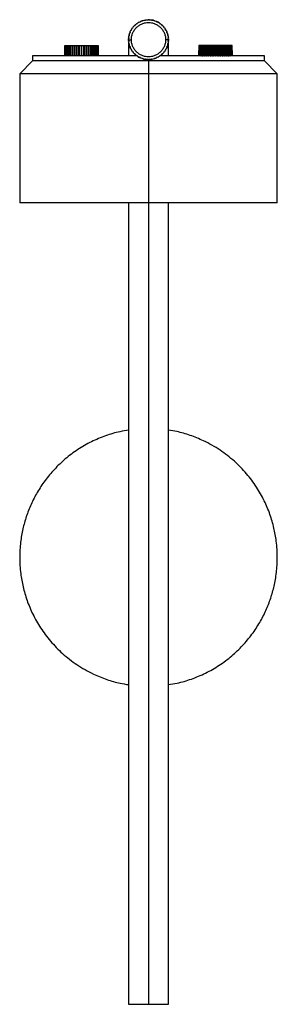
# Paper-space layout '_Inferior' of a CAD drawing. Header units: millimetres. Extents: x 259 to 359, y -22 to 360.
import ezdxf

# ---------------------------------------------------------------- set-up
doc = ezdxf.new("R2010")
doc.units = ezdxf.units.MM

psp = doc.layouts.new('_Inferior')

# ---------------------------------------------------------------- linework, layer by layer
at = {"color": 7, "linetype": 'Continuous', "lineweight": 25}
for p, q in [((307.95, 359.55), (307.78, 359.52)), ((309, 359.75), (308.82, 359.72)), ((309.42, 359.7), (309, 359.75)), ((303.09, 356.91), (302.91, 356.67)), ((314.41, 357.53), (314.11, 357.76)), ((315, 356.68), (314.9, 356.84)), ((315.62, 355.74), (315.48, 355.95)), ((301.25, 352), (302.36, 352)), ((301.33, 351.58), (301.37, 351.4)), ((316.75, 352), (315.64, 352)), ((316.44, 353.61), (316.41, 353.79)), ((316.67, 352.43), (316.62, 352.69)), ((276.5, 347.75), (276.5, 345.75)), ((276.51, 347.75), (276.51, 345.75)), ((276.53, 347.75), (276.51, 347.75)), ((276.53, 345.75), (276.53, 349.75)), ((276.62, 349.75), (276.62, 345.75)), ((276.62, 349.75), (276.71, 349.75)), ((276.71, 345.75), (276.71, 349.75)), ((276.88, 349.75), (276.88, 345.75)), ((276.88, 349.75), (277.02, 349.75)), ((277.02, 345.75), (277.02, 349.75)), ((277.28, 349.75), (277.28, 345.75)), ((277.28, 349.75), (277.46, 349.75)), ((277.46, 345.75), (277.46, 349.75)), ((277.81, 349.75), (277.81, 345.75)), ((277.81, 349.75), (278.03, 349.75)), ((278.03, 345.75), (278.03, 349.75)), ((278.45, 349.75), (278.45, 345.75)), ((278.45, 349.75), (278.71, 349.75)), ((278.71, 345.75), (278.71, 349.75)), ((278.71, 345.75), (278.71, 349.75)), ((279.19, 349.75), (279.49, 349.75)), ((279.19, 349.75), (279.19, 345.75)), ((279.44, 345.75), (279.44, 349.75)), ((279.49, 345.75), (279.49, 349.75)), ((280.02, 349.75), (280.35, 349.75)), ((280.02, 349.75), (280.02, 345.75)), ((280.26, 345.75), (280.26, 349.75)), ((280.35, 345.75), (280.35, 349.75)), ((280.91, 349.75), (281.26, 349.75)), ((280.91, 349.75), (280.91, 345.75)), ((281.14, 345.75), (281.14, 349.75)), ((281.26, 345.75), (281.26, 349.75)), ((281.85, 349.75), (282.21, 349.75)), ((281.85, 349.75), (281.85, 345.75)), ((282.06, 345.75), (282.06, 349.75)), ((282.21, 345.75), (282.21, 349.75)), ((282.82, 349.75), (283.18, 349.75)), ((282.82, 349.75), (282.82, 345.75)), ((283, 345.75), (283, 349.75)), ((283.18, 345.75), (283.18, 349.75)), ((283.79, 349.75), (283.79, 345.75)), ((283.79, 349.75), (284.15, 349.75)), ((283.94, 345.75), (283.94, 349.75)), ((284.15, 345.75), (284.15, 349.75)), ((284.74, 349.75), (284.74, 345.75)), ((284.74, 349.75), (285.09, 349.75)), ((284.86, 345.75), (284.86, 349.75)), ((285.09, 345.75), (285.09, 349.75)), ((285.65, 349.75), (285.65, 345.75)), ((285.65, 349.75), (285.98, 349.75)), ((285.74, 345.75), (285.74, 349.75)), ((285.98, 345.75), (285.98, 349.75)), ((286.51, 349.75), (286.51, 345.75)), ((286.51, 349.75), (286.81, 349.75)), ((286.56, 345.75), (286.56, 349.75)), ((286.81, 345.75), (286.81, 349.75)), ((287.29, 349.75), (287.29, 345.75)), ((287.29, 345.75), (287.29, 349.75)), ((287.29, 349.75), (287.55, 349.75)), ((287.55, 345.75), (287.55, 349.75)), ((287.97, 349.75), (287.97, 345.75)), ((287.97, 349.75), (288.19, 349.75)), ((288.19, 345.75), (288.19, 349.75)), ((288.54, 349.75), (288.54, 345.75)), ((288.54, 349.75), (288.72, 349.75)), ((288.72, 345.75), (288.72, 349.75)), ((288.98, 349.75), (288.98, 345.75)), ((288.98, 349.75), (289.12, 349.75)), ((289.12, 345.75), (289.12, 349.75)), ((289.29, 349.75), (289.29, 345.75)), ((289.29, 349.75), (289.38, 349.75)), ((289.38, 345.75), (289.38, 349.75)), ((289.47, 349.75), (289.47, 345.75)), ((289.49, 347.75), (289.47, 347.75)), ((289.49, 345.75), (289.49, 347.75)), ((289.5, 345.75), (289.5, 347.75)), ((301.25, 350.82), (301.25, 345.77)), ((301.56, 350.39), (301.59, 350.22)), ((316.75, 345.83), (316.75, 351.13)), ((328.5, 347.75), (328.5, 345.75)), ((328.51, 347.75), (328.53, 347.75)), ((328.51, 345.75), (328.51, 347.75)), ((328.53, 349.75), (328.53, 345.75)), ((328.62, 345.75), (328.62, 349.75)), ((328.71, 349.75), (328.62, 349.75)), ((328.71, 349.75), (328.71, 345.75)), ((328.88, 345.75), (328.88, 349.75)), ((329.02, 349.75), (328.88, 349.75)), ((329.02, 349.75), (329.02, 345.75)), ((329.28, 345.75), (329.28, 349.75)), ((329.46, 349.75), (329.28, 349.75)), ((329.46, 349.75), (329.46, 345.75)), ((329.81, 345.75), (329.81, 349.75)), ((330.03, 349.75), (329.81, 349.75)), ((330.03, 349.75), (330.03, 345.75)), ((330.45, 345.75), (330.45, 349.75)), ((330.71, 349.75), (330.45, 349.75)), ((330.71, 349.75), (330.71, 345.75)), ((330.71, 345.75), (330.71, 349.75)), ((331.49, 349.75), (331.19, 349.75)), ((331.19, 345.75), (331.19, 349.75)), ((331.44, 345.75), (331.44, 349.75)), ((331.49, 349.75), (331.49, 345.75)), ((332.35, 349.75), (332.02, 349.75)), ((332.02, 345.75), (332.02, 349.75)), ((332.26, 345.75), (332.26, 349.75)), ((332.35, 349.75), (332.35, 345.75)), ((333.26, 349.75), (332.91, 349.75)), ((332.91, 345.75), (332.91, 349.75)), ((333.14, 345.75), (333.14, 349.75)), ((333.26, 349.75), (333.26, 345.75)), ((334.21, 349.75), (333.85, 349.75)), ((333.85, 345.75), (333.85, 349.75)), ((334.06, 345.75), (334.06, 349.75)), ((334.21, 349.75), (334.21, 345.75)), ((334.82, 345.75), (334.82, 349.75)), ((335.18, 349.75), (334.82, 349.75)), ((335, 345.75), (335, 349.75)), ((335.18, 349.75), (335.18, 345.75)), ((335.79, 345.75), (335.79, 349.75)), ((336.15, 349.75), (335.79, 349.75)), ((335.94, 345.75), (335.94, 349.75)), ((336.15, 349.75), (336.15, 345.75)), ((336.74, 345.75), (336.74, 349.75)), ((337.09, 349.75), (336.74, 349.75)), ((336.86, 345.75), (336.86, 349.75)), ((337.09, 349.75), (337.09, 345.75)), ((337.65, 345.75), (337.65, 349.75)), ((337.98, 349.75), (337.65, 349.75)), ((337.74, 345.75), (337.74, 349.75)), ((337.98, 349.75), (337.98, 345.75)), ((338.51, 345.75), (338.51, 349.75)), ((338.81, 349.75), (338.51, 349.75)), ((338.56, 345.75), (338.56, 349.75)), ((338.81, 349.75), (338.81, 345.75)), ((339.29, 345.75), (339.29, 349.75)), ((339.29, 345.75), (339.29, 349.75)), ((339.55, 349.75), (339.29, 349.75)), ((339.55, 349.75), (339.55, 345.75)), ((339.97, 345.75), (339.97, 349.75)), ((340.19, 349.75), (339.97, 349.75)), ((340.19, 349.75), (340.19, 345.75)), ((340.54, 345.75), (340.54, 349.75)), ((340.72, 349.75), (340.54, 349.75)), ((340.72, 349.75), (340.72, 345.75)), ((340.98, 345.75), (340.98, 349.75)), ((341.12, 349.75), (340.98, 349.75)), ((341.12, 349.75), (341.12, 345.75)), ((341.29, 345.75), (341.29, 349.75)), ((341.38, 349.75), (341.29, 349.75)), ((341.38, 349.75), (341.38, 345.75)), ((341.47, 345.75), (341.47, 349.75)), ((341.47, 347.75), (341.49, 347.75)), ((341.49, 347.75), (341.49, 345.75)), ((341.5, 347.75), (341.5, 345.75)), ((264, 343.75), (259, 338.75)), ((264, 345.75), (264, 343.75)), ((277.46, 345.75), (277.28, 345.75)), ((278.03, 345.75), (277.81, 345.75)), ((278.71, 345.75), (278.45, 345.75)), ((279.49, 345.75), (279.19, 345.75)), ((280.35, 345.75), (280.02, 345.75)), ((281.26, 345.75), (280.91, 345.75)), ((282.21, 345.75), (281.85, 345.75)), ((283.18, 345.75), (283, 345.75)), ((284.15, 345.75), (283.79, 345.75)), ((285.09, 345.75), (284.74, 345.75)), ((285.98, 345.75), (285.65, 345.75)), ((286.81, 345.75), (286.51, 345.75)), ((287.55, 345.75), (287.29, 345.75)), ((288.19, 345.75), (287.97, 345.75)), ((288.72, 345.75), (288.54, 345.75)), ((289.38, 345.75), (289.29, 345.75)), ((289.49, 345.75), (289.47, 345.75)), ((302.99, 347.32), (303.1, 347.16)), ((308.58, 344.3), (309, 344.25)), ((309, 344.25), (309.19, 344.29)), ((309, 344.25), (309, -22)), ((310.04, 344.45), (310.22, 344.48)), ((314.11, 346.28), (314.47, 346.51)), ((314.91, 347.09), (315.1, 347.33)), ((328.51, 345.75), (328.53, 345.75)), ((328.62, 345.75), (328.71, 345.75)), ((329.28, 345.75), (329.46, 345.75)), ((329.81, 345.75), (330.03, 345.75)), ((330.45, 345.75), (330.71, 345.75)), ((331.19, 345.75), (331.49, 345.75)), ((332.02, 345.75), (332.35, 345.75)), ((332.91, 345.75), (333.26, 345.75)), ((333.85, 345.75), (334.21, 345.75)), ((334.82, 345.75), (335, 345.75)), ((335.79, 345.75), (336.15, 345.75)), ((336.74, 345.75), (337.09, 345.75)), ((337.65, 345.75), (337.98, 345.75)), ((338.51, 345.75), (338.81, 345.75)), ((339.29, 345.75), (339.55, 345.75)), ((339.97, 345.75), (340.19, 345.75)), ((340.54, 345.75), (340.72, 345.75)), ((354, 343.75), (354, 345.75)), ((359, 338.75), (354, 343.75)), ((259, 338.75), (259, 288.75)), ((359, 288.75), (359, 338.75)), ((301.25, 288.75), (301.25, -22)), ((316.75, -22), (316.75, 288.75))]:
    psp.add_line(p, q, dxfattribs=at)
for points in [[(304.82, 358.53), (305.02, 358.66), (305.23, 358.78), (305.44, 358.89)], [(305.44, 358.89), (305.54, 358.85), (305.64, 358.82), (305.73, 358.79)], [(305.73, 358.79), (305.77, 358.88), (305.8, 358.98), (305.84, 359.08)], [(305.84, 359.08), (306.06, 359.18), (306.28, 359.26), (306.51, 359.34)], [(306.51, 359.34), (306.6, 359.29), (306.69, 359.25), (306.78, 359.2)], [(306.78, 359.2), (306.83, 359.29), (306.88, 359.38), (306.93, 359.47)], [(306.93, 359.47), (307.16, 359.53), (307.39, 359.59), (307.63, 359.63)], [(307.63, 359.63), (307.71, 359.57), (307.79, 359.51), (307.88, 359.45)], [(307.88, 359.45), (307.94, 359.53), (308, 359.61), (308.06, 359.7)], [(308.06, 359.7), (308.3, 359.73), (308.54, 359.74), (308.78, 359.75)], [(308.78, 359.75), (308.85, 359.68), (308.93, 359.6), (309, 359.53)], [(309, 359.53), (309.07, 359.6), (309.15, 359.68), (309.22, 359.75)], [(309.22, 359.75), (309.46, 359.74), (309.7, 359.73), (309.94, 359.7)], [(309.94, 359.7), (310, 359.61), (310.06, 359.53), (310.12, 359.45)], [(310.12, 359.45), (310.21, 359.51), (310.29, 359.57), (310.37, 359.63)], [(310.37, 359.63), (310.61, 359.59), (310.84, 359.53), (311.07, 359.47)], [(311.07, 359.47), (311.12, 359.38), (311.17, 359.29), (311.22, 359.2)], [(311.22, 359.2), (311.31, 359.25), (311.4, 359.29), (311.49, 359.34)], [(311.49, 359.34), (311.72, 359.26), (311.94, 359.18), (312.16, 359.08)], [(312.16, 359.08), (312.2, 358.98), (312.23, 358.88), (312.27, 358.79)], [(312.27, 358.79), (312.36, 358.82), (312.46, 358.85), (312.56, 358.89)], [(312.56, 358.89), (312.77, 358.78), (312.98, 358.66), (313.18, 358.53)], [(301.87, 355.04), (301.96, 355.26), (302.07, 355.48), (302.18, 355.69)], [(301.99, 354.75), (301.95, 354.85), (301.91, 354.94), (301.87, 355.04)], [(302.18, 355.69), (302.28, 355.71), (302.38, 355.74), (302.48, 355.77)], [(302.4, 356.07), (302.53, 356.27), (302.66, 356.47), (302.81, 356.66)], [(302.48, 355.77), (302.45, 355.87), (302.43, 355.97), (302.4, 356.07)], [(302.81, 356.66), (302.91, 356.67), (303.01, 356.69), (303.11, 356.7)], [(303.08, 357), (303.23, 357.19), (303.4, 357.36), (303.57, 357.53)], [(303.11, 356.7), (303.1, 356.8), (303.09, 356.9), (303.08, 357)], [(303.57, 357.53), (303.67, 357.53), (303.78, 357.53), (303.88, 357.52)], [(303.88, 357.52), (303.88, 357.63), (303.89, 357.73), (303.89, 357.83)], [(303.89, 357.83), (304.07, 357.99), (304.26, 358.14), (304.46, 358.28)], [(304.46, 358.28), (304.56, 358.26), (304.66, 358.24), (304.76, 358.22)], [(304.76, 358.22), (304.78, 358.33), (304.8, 358.43), (304.82, 358.53)], [(313.18, 358.53), (313.2, 358.43), (313.22, 358.33), (313.24, 358.22)], [(313.24, 358.22), (313.34, 358.24), (313.44, 358.26), (313.54, 358.28)], [(313.54, 358.28), (313.74, 358.14), (313.93, 357.99), (314.11, 357.83)], [(314.11, 357.83), (314.11, 357.73), (314.12, 357.63), (314.12, 357.52)], [(314.12, 357.52), (314.22, 357.53), (314.33, 357.53), (314.43, 357.53)], [(314.43, 357.53), (314.6, 357.36), (314.77, 357.19), (314.92, 357)], [(314.92, 357), (314.91, 356.9), (314.9, 356.8), (314.89, 356.7)], [(314.89, 356.7), (314.99, 356.69), (315.09, 356.67), (315.19, 356.66)], [(315.19, 356.66), (315.34, 356.47), (315.47, 356.27), (315.6, 356.07)], [(315.6, 356.07), (315.57, 355.97), (315.55, 355.87), (315.52, 355.77)], [(315.52, 355.77), (315.62, 355.74), (315.72, 355.71), (315.82, 355.69)], [(315.82, 355.69), (315.93, 355.48), (316.04, 355.26), (316.13, 355.04)], [(316.13, 355.04), (316.09, 354.94), (316.05, 354.85), (316.01, 354.75)], [(301.25, 352), (301.25, 352.12), (301.25, 352.24), (301.26, 352.36)], [(301.26, 351.64), (301.25, 351.76), (301.25, 351.88), (301.25, 352)], [(301.26, 352.36), (301.34, 352.43), (301.41, 352.5), (301.49, 352.57)], [(301.49, 351.44), (301.41, 351.51), (301.34, 351.58), (301.26, 351.64)], [(301.29, 352.8), (301.32, 353.04), (301.35, 353.28), (301.4, 353.51)], [(301.49, 352.57), (301.43, 352.64), (301.36, 352.72), (301.29, 352.8)], [(301.29, 351.21), (301.36, 351.28), (301.43, 351.36), (301.49, 351.44)], [(301.4, 353.51), (301.49, 353.57), (301.57, 353.62), (301.66, 353.68)], [(301.5, 353.94), (301.56, 354.17), (301.63, 354.4), (301.71, 354.63)], [(301.66, 353.68), (301.61, 353.77), (301.55, 353.85), (301.5, 353.94)], [(301.71, 354.63), (301.8, 354.67), (301.9, 354.71), (301.99, 354.75)], [(316.01, 354.75), (316.1, 354.71), (316.2, 354.67), (316.29, 354.63)], [(316.29, 354.63), (316.37, 354.4), (316.44, 354.17), (316.5, 353.94)], [(316.5, 353.94), (316.45, 353.85), (316.39, 353.77), (316.34, 353.68)], [(316.34, 353.68), (316.43, 353.62), (316.51, 353.57), (316.6, 353.51)], [(316.71, 352.8), (316.64, 352.72), (316.57, 352.64), (316.51, 352.57)], [(316.51, 352.57), (316.59, 352.5), (316.66, 352.43), (316.74, 352.36)], [(316.74, 351.64), (316.66, 351.58), (316.59, 351.51), (316.51, 351.44)], [(316.51, 351.44), (316.57, 351.36), (316.64, 351.28), (316.71, 351.21)], [(316.6, 353.51), (316.65, 353.28), (316.68, 353.04), (316.71, 352.8)], [(316.74, 352.36), (316.75, 352.24), (316.75, 352.12), (316.75, 352)], [(316.75, 352), (316.75, 351.88), (316.75, 351.76), (316.74, 351.64)], [(276.53, 349.75), (276.56, 349.75), (276.59, 349.75), (276.62, 349.75)], [(276.71, 349.75), (276.76, 349.75), (276.82, 349.75), (276.88, 349.75)], [(277.02, 349.75), (277.1, 349.75), (277.19, 349.75), (277.28, 349.75)], [(277.46, 349.75), (277.57, 349.75), (277.68, 349.75), (277.81, 349.75)], [(278.03, 349.75), (278.16, 349.75), (278.3, 349.75), (278.45, 349.75)], [(278.71, 349.75), (278.87, 349.75), (279.02, 349.75), (279.19, 349.75)], [(279.49, 349.75), (279.66, 349.75), (279.84, 349.75), (280.02, 349.75)], [(280.35, 349.75), (280.53, 349.75), (280.72, 349.75), (280.91, 349.75)], [(281.26, 349.75), (281.45, 349.75), (281.65, 349.75), (281.85, 349.75)], [(282.21, 349.75), (282.41, 349.75), (282.61, 349.75), (282.82, 349.75)], [(283.18, 349.75), (283.39, 349.75), (283.59, 349.75), (283.79, 349.75)], [(284.15, 349.75), (284.35, 349.75), (284.55, 349.75), (284.74, 349.75)], [(285.09, 349.75), (285.28, 349.75), (285.47, 349.75), (285.65, 349.75)], [(285.98, 349.75), (286.16, 349.75), (286.34, 349.75), (286.51, 349.75)], [(286.81, 349.75), (286.98, 349.75), (287.13, 349.75), (287.29, 349.75)], [(287.55, 349.75), (287.7, 349.75), (287.84, 349.75), (287.97, 349.75)], [(288.19, 349.75), (288.32, 349.75), (288.43, 349.75), (288.54, 349.75)], [(288.72, 349.75), (288.81, 349.75), (288.9, 349.75), (288.98, 349.75)], [(289.12, 349.75), (289.18, 349.75), (289.24, 349.75), (289.29, 349.75)], [(289.38, 349.75), (289.41, 349.75), (289.44, 349.75), (289.47, 349.75)], [(301.4, 350.49), (301.35, 350.73), (301.32, 350.97), (301.29, 351.21)], [(301.66, 350.33), (301.57, 350.38), (301.49, 350.44), (301.4, 350.49)], [(301.5, 350.07), (301.55, 350.15), (301.61, 350.24), (301.66, 350.33)], [(301.71, 349.38), (301.63, 349.6), (301.56, 349.83), (301.5, 350.07)], [(301.99, 349.25), (301.9, 349.29), (301.8, 349.34), (301.71, 349.38)], [(301.87, 348.97), (301.91, 349.06), (301.95, 349.16), (301.99, 349.25)], [(302.18, 348.32), (302.07, 348.53), (301.96, 348.75), (301.87, 348.97)], [(302.48, 348.24), (302.38, 348.27), (302.28, 348.29), (302.18, 348.32)], [(302.4, 347.94), (302.43, 348.04), (302.45, 348.14), (302.48, 348.24)], [(302.81, 347.34), (302.66, 347.54), (302.53, 347.74), (302.4, 347.94)], [(315.6, 347.94), (315.47, 347.74), (315.34, 347.54), (315.19, 347.34)], [(315.82, 348.32), (315.72, 348.29), (315.62, 348.27), (315.52, 348.24)], [(315.52, 348.24), (315.55, 348.14), (315.57, 348.04), (315.6, 347.94)], [(316.13, 348.97), (316.04, 348.75), (315.93, 348.53), (315.82, 348.32)], [(316.29, 349.38), (316.2, 349.34), (316.1, 349.29), (316.01, 349.25)], [(316.01, 349.25), (316.05, 349.16), (316.09, 349.06), (316.13, 348.97)], [(316.5, 350.07), (316.44, 349.83), (316.37, 349.6), (316.29, 349.38)], [(316.6, 350.49), (316.51, 350.44), (316.43, 350.38), (316.34, 350.33)], [(316.34, 350.33), (316.39, 350.24), (316.45, 350.15), (316.5, 350.07)], [(316.71, 351.21), (316.68, 350.97), (316.65, 350.73), (316.6, 350.49)], [(328.62, 349.75), (328.59, 349.75), (328.56, 349.75), (328.53, 349.75)], [(328.88, 349.75), (328.82, 349.75), (328.76, 349.75), (328.71, 349.75)], [(329.28, 349.75), (329.19, 349.75), (329.1, 349.75), (329.02, 349.75)], [(329.81, 349.75), (329.68, 349.75), (329.57, 349.75), (329.46, 349.75)], [(330.45, 349.75), (330.3, 349.75), (330.16, 349.75), (330.03, 349.75)], [(331.19, 349.75), (331.02, 349.75), (330.87, 349.75), (330.71, 349.75)], [(332.02, 349.75), (331.84, 349.75), (331.66, 349.75), (331.49, 349.75)], [(332.91, 349.75), (332.72, 349.75), (332.53, 349.75), (332.35, 349.75)], [(333.85, 349.75), (333.65, 349.75), (333.45, 349.75), (333.26, 349.75)], [(334.82, 349.75), (334.61, 349.75), (334.41, 349.75), (334.21, 349.75)], [(335.79, 349.75), (335.59, 349.75), (335.39, 349.75), (335.18, 349.75)], [(336.74, 349.75), (336.55, 349.75), (336.35, 349.75), (336.15, 349.75)], [(337.65, 349.75), (337.47, 349.75), (337.28, 349.75), (337.09, 349.75)], [(338.51, 349.75), (338.34, 349.75), (338.16, 349.75), (337.98, 349.75)], [(339.29, 349.75), (339.13, 349.75), (338.98, 349.75), (338.81, 349.75)], [(339.97, 349.75), (339.84, 349.75), (339.7, 349.75), (339.55, 349.75)], [(340.54, 349.75), (340.43, 349.75), (340.32, 349.75), (340.19, 349.75)], [(340.98, 349.75), (340.9, 349.75), (340.81, 349.75), (340.72, 349.75)], [(341.29, 349.75), (341.24, 349.75), (341.18, 349.75), (341.12, 349.75)], [(341.47, 349.75), (341.44, 349.75), (341.41, 349.75), (341.38, 349.75)], [(303.11, 347.31), (303.01, 347.32), (302.91, 347.33), (302.81, 347.34)], [(303.08, 347), (303.09, 347.1), (303.1, 347.21), (303.11, 347.31)], [(303.57, 346.47), (303.4, 346.64), (303.23, 346.82), (303.08, 347)], [(303.88, 346.48), (303.78, 346.48), (303.67, 346.48), (303.57, 346.47)], [(303.89, 346.18), (303.89, 346.28), (303.88, 346.38), (303.88, 346.48)], [(304.46, 345.73), (304.26, 345.87), (304.07, 346.02), (303.89, 346.18)], [(304.76, 345.78), (304.66, 345.76), (304.56, 345.74), (304.46, 345.73)], [(304.82, 345.48), (304.8, 345.58), (304.78, 345.68), (304.76, 345.78)], [(305.44, 345.12), (305.23, 345.23), (305.02, 345.35), (304.82, 345.48)], [(305.73, 345.22), (305.64, 345.19), (305.54, 345.15), (305.44, 345.12)], [(305.84, 344.93), (305.8, 345.03), (305.77, 345.12), (305.73, 345.22)], [(306.51, 344.66), (306.28, 344.74), (306.06, 344.83), (305.84, 344.93)], [(306.78, 344.81), (306.69, 344.76), (306.6, 344.71), (306.51, 344.66)], [(306.93, 344.54), (306.88, 344.63), (306.83, 344.72), (306.78, 344.81)], [(307.63, 344.38), (307.39, 344.42), (307.16, 344.47), (306.93, 344.54)], [(307.88, 344.56), (307.79, 344.5), (307.71, 344.44), (307.63, 344.38)], [(308.06, 344.31), (308, 344.39), (307.94, 344.48), (307.88, 344.56)], [(308.78, 344.26), (308.54, 344.26), (308.3, 344.28), (308.06, 344.31)], [(309, 344.47), (308.93, 344.4), (308.85, 344.33), (308.78, 344.26)], [(309.22, 344.26), (309.15, 344.33), (309.07, 344.4), (309, 344.47)], [(309.94, 344.31), (309.7, 344.28), (309.46, 344.26), (309.22, 344.26)], [(310.12, 344.56), (310.06, 344.48), (310, 344.39), (309.94, 344.31)], [(310.37, 344.38), (310.29, 344.44), (310.21, 344.5), (310.12, 344.56)], [(311.07, 344.54), (310.84, 344.47), (310.61, 344.42), (310.37, 344.38)], [(311.22, 344.81), (311.17, 344.72), (311.12, 344.63), (311.07, 344.54)], [(311.49, 344.66), (311.4, 344.71), (311.31, 344.76), (311.22, 344.81)], [(312.16, 344.93), (311.94, 344.83), (311.72, 344.74), (311.49, 344.66)], [(312.27, 345.22), (312.23, 345.12), (312.2, 345.03), (312.16, 344.93)], [(312.56, 345.12), (312.46, 345.15), (312.36, 345.19), (312.27, 345.22)], [(313.18, 345.48), (312.98, 345.35), (312.77, 345.23), (312.56, 345.12)], [(313.24, 345.78), (313.22, 345.68), (313.2, 345.58), (313.18, 345.48)], [(313.54, 345.73), (313.44, 345.74), (313.34, 345.76), (313.24, 345.78)], [(314.11, 346.18), (313.93, 346.02), (313.74, 345.87), (313.54, 345.73)], [(314.12, 346.48), (314.12, 346.38), (314.11, 346.28), (314.11, 346.18)], [(314.43, 346.47), (314.33, 346.48), (314.22, 346.48), (314.12, 346.48)], [(314.92, 347), (314.77, 346.82), (314.6, 346.64), (314.43, 346.47)], [(315.19, 347.34), (315.09, 347.33), (314.99, 347.32), (314.89, 347.31)], [(314.89, 347.31), (314.9, 347.21), (314.91, 347.1), (314.92, 347)]]:
    psp.add_open_spline(points, degree=3, dxfattribs=at)
for points, knots in [([(306.86, 359.34), (306.61, 359.32), (306.14, 359.28), (305.77, 358.98), (305.59, 358.84)], [0, 0, 0, 0, 0.518538, 1, 1, 1, 1]), ([(311.35, 359.33), (311.2, 359.4), (310.77, 359.59), (310.3, 359.61), (309.99, 359.63)], [0, 0, 0, 0, 0.351638, 1, 1, 1, 1]), ([(313.45, 358.26), (313.24, 358.45), (312.87, 358.77), (312.4, 358.93), (312.19, 359)], [0, 0, 0, 0, 0.5616297, 1, 1, 1, 1]), ([(302.41, 356.02), (302.35, 355.95), (302.26, 355.85), (302.21, 355.73), (302.2, 355.69)], [0, 0, 0, 0, 0.731912, 1, 1, 1, 1]), ([(302.36, 352), (302.36, 352.39), (302.39, 352.8), (302.54, 353.62), (302.66, 354.04), (302.99, 354.86), (303.19, 355.26), (303.69, 356.02), (303.98, 356.38), (304.63, 357.02), (304.99, 357.31), (305.74, 357.81), (306.15, 358.02), (306.96, 358.34), (307.38, 358.46), (308.2, 358.61), (308.61, 358.65), (309.39, 358.65), (309.8, 358.61), (310.62, 358.46), (311.04, 358.34), (311.85, 358.02), (312.26, 357.81), (313.01, 357.31), (313.37, 357.02), (314.02, 356.38), (314.31, 356.02), (314.81, 355.26), (315.01, 354.86), (315.34, 354.04), (315.46, 353.62), (315.61, 352.8), (315.64, 352.39), (315.64, 352)], [0, 0, 0, 0, 0.0625, 0.0625, 0.125, 0.125, 0.1875, 0.1875, 0.25, 0.25, 0.3125, 0.3125, 0.375, 0.375, 0.4375, 0.4375, 0.5, 0.5, 0.5625, 0.5625, 0.625, 0.625, 0.6875, 0.6875, 0.75, 0.75, 0.8125, 0.8125, 0.875, 0.875, 0.9375, 0.9375, 1, 1, 1, 1]), ([(303.89, 357.72), (303.76, 357.65), (303.48, 357.5), (303.31, 357.23), (303.23, 357.09)], [0, 0, 0, 0, 0.474359, 1, 1, 1, 1]), ([(301.34, 352.74), (301.28, 352.49), (301.2, 352.21), (301.26, 351.92), (301.27, 351.89)], [0, 0, 0, 0, 0.865179, 1, 1, 1, 1]), ([(301.91, 354.95), (301.73, 354.61), (301.5, 354.16), (301.45, 353.66), (301.44, 353.54)], [0, 0, 0, 0, 0.7632819, 1, 1, 1, 1]), ([(315.64, 352), (315.64, 351.61), (315.61, 351.21), (315.46, 350.38), (315.34, 349.97), (315.01, 349.15), (314.81, 348.75), (314.31, 347.99), (314.02, 347.63), (313.37, 346.98), (313.01, 346.69), (312.26, 346.19), (311.85, 345.99), (311.04, 345.66), (310.62, 345.55), (309.8, 345.4), (309.39, 345.36), (308.61, 345.36), (308.2, 345.4), (307.38, 345.55), (306.96, 345.66), (306.15, 345.99), (305.74, 346.19), (304.99, 346.69), (304.63, 346.98), (303.98, 347.63), (303.69, 347.99), (303.19, 348.75), (302.99, 349.15), (302.66, 349.97), (302.54, 350.38), (302.39, 351.21), (302.36, 351.61), (302.36, 352)], [0, 0, 0, 0, 0.0625, 0.0625, 0.125, 0.125, 0.1875, 0.1875, 0.25, 0.25, 0.3125, 0.3125, 0.375, 0.375, 0.4375, 0.4375, 0.5, 0.5, 0.5625, 0.5625, 0.625, 0.625, 0.6875, 0.6875, 0.75, 0.75, 0.8125, 0.8125, 0.875, 0.875, 0.9375, 0.9375, 1, 1, 1, 1]), ([(316.26, 354.57), (316.25, 354.67), (316.24, 354.82), (316.15, 354.95), (316.11, 354.99)], [0, 0, 0, 0, 0.633909, 1, 1, 1, 1]), ([(316.66, 351.26), (316.72, 351.51), (316.8, 351.8), (316.74, 352.08), (316.73, 352.11)], [0, 0, 0, 0, 0.864326, 1, 1, 1, 1]), ([(301.74, 349.43), (301.75, 349.33), (301.76, 349.18), (301.85, 349.05), (301.89, 349.01)], [0, 0, 0, 0, 0.637969, 1, 1, 1, 1]), ([(315.59, 347.98), (315.65, 348.05), (315.74, 348.15), (315.79, 348.28), (315.8, 348.31)], [0, 0, 0, 0, 0.716866, 1, 1, 1, 1]), ([(316.1, 349.05), (316.27, 349.4), (316.5, 349.85), (316.55, 350.35), (316.56, 350.47)], [0, 0, 0, 0, 0.759306, 1, 1, 1, 1]), ([(304.54, 345.75), (303.85, 345.75), (300.87, 345.75), (295.64, 345.75), (289, 345.75), (282.71, 345.75), (277.03, 345.75), (272.23, 345.75), (268.47, 345.75), (265.85, 345.75), (264.28, 345.75), (264.09, 345.75), (264, 345.75)], [0, 0, 0, 0, 0.031198, 0.135049, 0.242982, 0.353819, 0.466167, 0.578514, 0.689351, 0.797284, 0.901135, 1, 1, 1, 1]), ([(309, 343.75), (306.35, 343.75), (303.6, 343.75), (298.03, 343.75), (295.21, 343.75), (289.67, 343.75), (286.95, 343.75), (281.8, 343.75), (279.38, 343.75), (274.98, 343.75), (273.02, 343.75), (269.65, 343.75), (268.26, 343.75), (266.06, 343.75), (265.27, 343.75), (264.24, 343.75), (264, 343.75), (264, 343.75)], [0, 0, 0, 0, 0.125, 0.125, 0.25, 0.25, 0.375, 0.375, 0.5, 0.5, 0.625, 0.625, 0.75, 0.75, 0.875, 0.875, 1, 1, 1, 1]), ([(309, 343.75), (306.35, 343.75), (303.6, 343.75), (298.03, 343.75), (295.21, 343.75), (289.67, 343.75), (286.95, 343.75), (281.8, 343.75), (279.38, 343.75), (274.98, 343.75), (273.02, 343.75), (269.65, 343.75), (268.26, 343.75), (266.06, 343.75), (265.27, 343.75), (264.24, 343.75), (264, 343.75), (264, 343.75)], [0, 0, 0, 0, 0.125, 0.125, 0.25, 0.25, 0.375, 0.375, 0.5, 0.5, 0.625, 0.625, 0.75, 0.75, 0.875, 0.875, 1, 1, 1, 1]), ([(303.51, 346.54), (303.51, 346.53), (303.6, 346.4), (303.75, 346.32), (303.89, 346.24)], [0, 0, 0, 0, 0.040942, 1, 1, 1, 1]), ([(304.55, 345.74), (304.76, 345.56), (305.13, 345.23), (305.6, 345.07), (305.81, 345)], [0, 0, 0, 0, 0.5630251, 1, 1, 1, 1]), ([(306.65, 344.67), (306.8, 344.6), (307.23, 344.41), (307.71, 344.38), (308.02, 344.37)], [0, 0, 0, 0, 0.350379, 1, 1, 1, 1]), ([(354, 343.75), (354, 343.75), (353.76, 343.75), (352.73, 343.75), (351.94, 343.75), (349.74, 343.75), (348.35, 343.75), (344.98, 343.75), (343.02, 343.75), (338.62, 343.75), (336.2, 343.75), (331.05, 343.75), (328.33, 343.75), (322.79, 343.75), (319.97, 343.75), (314.4, 343.75), (311.65, 343.75), (309, 343.75)], [0, 0, 0, 0, 0.125, 0.125, 0.25, 0.25, 0.375, 0.375, 0.5, 0.5, 0.625, 0.625, 0.75, 0.75, 0.875, 0.875, 1, 1, 1, 1]), ([(354, 343.75), (354, 343.75), (353.76, 343.75), (352.73, 343.75), (351.94, 343.75), (349.74, 343.75), (348.35, 343.75), (344.98, 343.75), (343.02, 343.75), (338.62, 343.75), (336.2, 343.75), (331.05, 343.75), (328.33, 343.75), (322.79, 343.75), (319.97, 343.75), (314.4, 343.75), (311.65, 343.75), (309, 343.75)], [0, 0, 0, 0, 0.125, 0.125, 0.25, 0.25, 0.375, 0.375, 0.5, 0.5, 0.625, 0.625, 0.75, 0.75, 0.875, 0.875, 1, 1, 1, 1]), ([(311.14, 344.66), (311.39, 344.68), (311.86, 344.72), (312.24, 345.02), (312.42, 345.17)], [0, 0, 0, 0, 0.5171, 1, 1, 1, 1]), ([(354, 345.75), (353.91, 345.75), (353.72, 345.75), (352.15, 345.75), (349.53, 345.75), (345.77, 345.75), (340.97, 345.75), (335.29, 345.75), (329, 345.75), (322.36, 345.75), (317.16, 345.75), (314.23, 345.75), (313.58, 345.75)], [0, 0, 0, 0, 0.099035, 0.203066, 0.311185, 0.422213, 0.534755, 0.647296, 0.758324, 0.866444, 0.970474, 1, 1, 1, 1]), ([(309, 338.75), (306.05, 338.75), (303, 338.75), (296.81, 338.75), (293.67, 338.75), (287.52, 338.75), (284.5, 338.75), (278.78, 338.75), (276.09, 338.75), (271.2, 338.75), (269.02, 338.75), (265.28, 338.75), (263.73, 338.75), (261.29, 338.75), (260.41, 338.75), (259.26, 338.75), (259, 338.75), (259, 338.75)], [0, 0, 0, 0, 0.125, 0.125, 0.25, 0.25, 0.375, 0.375, 0.5, 0.5, 0.625, 0.625, 0.75, 0.75, 0.875, 0.875, 1, 1, 1, 1]), ([(359, 338.75), (359, 338.75), (358.74, 338.75), (357.59, 338.75), (356.71, 338.75), (354.27, 338.75), (352.72, 338.75), (348.98, 338.75), (346.8, 338.75), (341.91, 338.75), (339.22, 338.75), (333.5, 338.75), (330.48, 338.75), (324.33, 338.75), (321.19, 338.75), (315, 338.75), (311.95, 338.75), (309, 338.75)], [0, 0, 0, 0, 0.125, 0.125, 0.25, 0.25, 0.375, 0.375, 0.5, 0.5, 0.625, 0.625, 0.75, 0.75, 0.875, 0.875, 1, 1, 1, 1]), ([(309, 288.75), (306.05, 288.75), (303, 288.75), (296.81, 288.75), (293.67, 288.75), (287.52, 288.75), (284.5, 288.75), (278.78, 288.75), (276.09, 288.75), (271.2, 288.75), (269.02, 288.75), (265.28, 288.75), (263.73, 288.75), (261.29, 288.75), (260.41, 288.75), (259.26, 288.75), (259, 288.75), (259, 288.75)], [0, 0, 0, 0, 0.125, 0.125, 0.25, 0.25, 0.375, 0.375, 0.5, 0.5, 0.625, 0.625, 0.75, 0.75, 0.875, 0.875, 1, 1, 1, 1]), ([(359, 288.75), (359, 288.75), (358.74, 288.75), (357.59, 288.75), (356.71, 288.75), (354.27, 288.75), (352.72, 288.75), (348.98, 288.75), (346.8, 288.75), (341.91, 288.75), (339.22, 288.75), (333.5, 288.75), (330.48, 288.75), (324.33, 288.75), (321.19, 288.75), (315, 288.75), (311.95, 288.75), (309, 288.75)], [0, 0, 0, 0, 0.125, 0.125, 0.25, 0.25, 0.375, 0.375, 0.5, 0.5, 0.625, 0.625, 0.75, 0.75, 0.875, 0.875, 1, 1, 1, 1]), ([(301.25, 200.59), (300.12, 200.42), (297.1, 199.96), (292.27, 198.48), (286.77, 196.19), (281.51, 193.18), (276.68, 189.57), (272.43, 185.52), (268.79, 181.16), (265.78, 176.59), (263.36, 171.9), (261.51, 167.16), (260.14, 162.26), (259.23, 156.99), (258.88, 151.15), (259.24, 145.35), (260.25, 139.75), (261.79, 134.49), (264.03, 129.14), (267.05, 123.81), (270.91, 118.66), (275.62, 113.82), (281.21, 109.49), (287.04, 106.18), (292.72, 103.9), (297.3, 102.54), (300.16, 102.1), (301.25, 101.93)], [0, 0, 0, 0, 0.024123, 0.064758, 0.106827, 0.150243, 0.193061, 0.234485, 0.274514, 0.313149, 0.350389, 0.386234, 0.420919, 0.458231, 0.499491, 0.544699, 0.581207, 0.619936, 0.660887, 0.704058, 0.749449, 0.79706, 0.84689, 0.898939, 0.938715, 0.976534, 1, 1, 1, 1]), ([(316.75, 101.94), (317.88, 102.11), (320.9, 102.57), (325.73, 104.04), (331.23, 106.33), (336.49, 109.35), (341.32, 112.96), (345.57, 117.01), (349.21, 121.37), (352.22, 125.94), (354.64, 130.62), (356.49, 135.36), (357.86, 140.27), (358.77, 145.54), (359.12, 151.38), (358.76, 157.18), (357.75, 162.77), (356.21, 168.04), (353.97, 173.39), (350.95, 178.72), (347.09, 183.87), (342.38, 188.71), (336.79, 193.04), (330.96, 196.35), (325.28, 198.63), (320.7, 199.99), (317.84, 200.43), (316.75, 200.6)], [0, 0, 0, 0, 0.024123, 0.064758, 0.106827, 0.150243, 0.193061, 0.234485, 0.274514, 0.313149, 0.350389, 0.386234, 0.420919, 0.458231, 0.499491, 0.544699, 0.581207, 0.619936, 0.660887, 0.704058, 0.749449, 0.79706, 0.84689, 0.898939, 0.938715, 0.976534, 1, 1, 1, 1]), ([(301.25, -22), (301.25, -22), (301.29, -22), (301.47, -22), (301.61, -22), (301.98, -22), (302.22, -22), (302.8, -22), (303.14, -22), (303.9, -22), (304.32, -22), (305.2, -22), (305.67, -22), (306.62, -22), (307.11, -22), (308.07, -22), (308.54, -22), (309, -22)], [0, 0, 0, 0, 0.125, 0.125, 0.25, 0.25, 0.375, 0.375, 0.5, 0.5, 0.625, 0.625, 0.75, 0.75, 0.875, 0.875, 1, 1, 1, 1]), ([(309, -22), (309.46, -22), (309.93, -22), (310.89, -22), (311.38, -22), (312.33, -22), (312.8, -22), (313.68, -22), (314.1, -22), (314.86, -22), (315.2, -22), (315.78, -22), (316.02, -22), (316.39, -22), (316.53, -22), (316.71, -22), (316.75, -22), (316.75, -22)], [0, 0, 0, 0, 0.125, 0.125, 0.25, 0.25, 0.375, 0.375, 0.5, 0.5, 0.625, 0.625, 0.75, 0.75, 0.875, 0.875, 1, 1, 1, 1])]:
    psp.add_open_spline(points, degree=3, knots=knots, dxfattribs=at)

doc.saveas('drawing.dxf')
